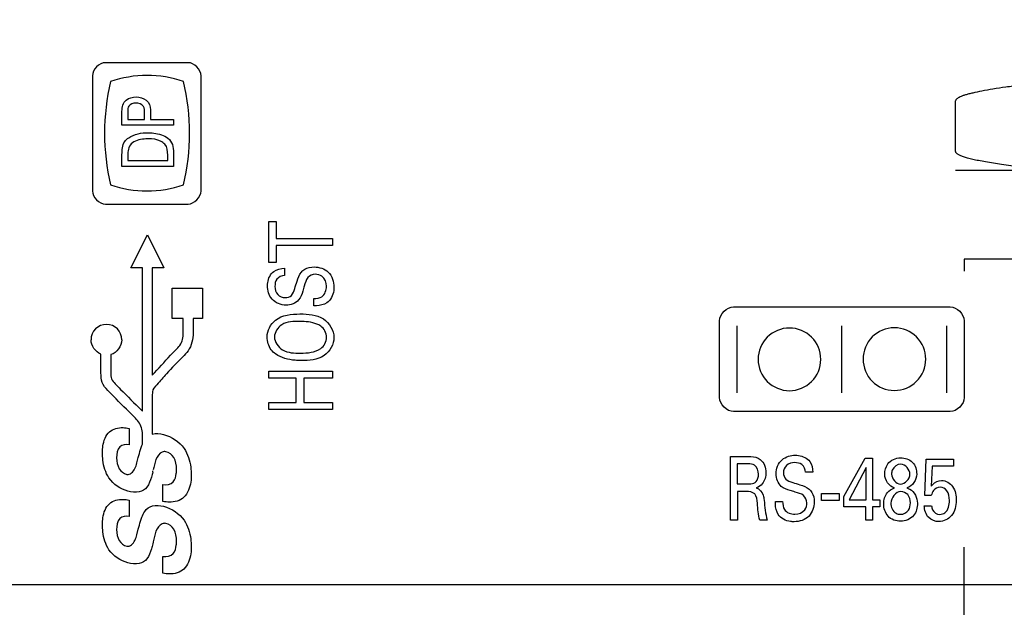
# Model space of a CAD drawing. Header units: inches. Extents: x 0 to 34, y 0 to 22.
# Tile 7 of 39: x 10.7 to 12.3, y 9.7 to 10.7. Entities that reach past the tile are written whole.
import ezdxf

# ---------------------------------------------------------------- set-up
doc = ezdxf.new("R2010")
doc.units = ezdxf.units.IN
doc.header["$LTSCALE"] = 1.87
doc.header["$MEASUREMENT"] = 0
doc.layers.get('0').update_dxf_attribs({"linetype": 'CONTINUOUS'})
doc.layers.add('ARTWORK', color=7, linetype='CONTINUOUS')
doc.layers.add('DIMENSIONS', color=7, linetype='CONTINUOUS')
doc.styles.get("Standard").update_dxf_attribs({"font": 'txt', "width": 0.8})
doc.dimstyles.new('DIMSTYLE_1', dxfattribs={"dimtxt": 0.125, "dimasz": 0.18, "dimexe": 0.125, "dimexo": 0.0625, "dimgap": 0.03125, "dimtad": 0, "dimtih": 1, "dimtoh": 1, "dimlfac": 0.5, "dimzin": 4, "dimdsep": 46, "dimtxsty": 'STANDARD', "dimblk": '_FILLED', "dimblk1": '_FILLED', "dimblk2": '_FILLED', "dimcen": 0.09, "dimadec": 0, "dimazin": 0, "dimtp": 0.001, "dimtm": 0.001, "dimtfac": 1, "dimtofl": 0, "dimtmove": 0, "dimatfit": 3, "dimldrblk": '_FILLED', "dimfxl": 1, "dimtolj": 1, "dimtzin": 4, "dimarcsym": 0})
doc.dimstyles.new('DIMSTYLE_3', dxfattribs={"dimtxt": 0.125, "dimasz": 0.18, "dimexe": 0.125, "dimexo": 0.0625, "dimgap": 0.03125, "dimtad": 0, "dimtih": 1, "dimtoh": 1, "dimlfac": 0.5, "dimzin": 4, "dimdsep": 46, "dimtxsty": 'STANDARD', "dimblk": '_FILLED', "dimblk1": '_FILLED', "dimblk2": '_FILLED', "dimcen": 0.09, "dimadec": 0, "dimazin": 0, "dimtp": 0.01, "dimtm": 0.01, "dimtfac": 1, "dimtofl": 0, "dimtmove": 0, "dimatfit": 3, "dimldrblk": '_FILLED', "dimfxl": 1, "dimtolj": 1, "dimtzin": 4, "dimarcsym": 0})

# ---------------------------------------------------------------- blocks, each defined once
blk = doc.blocks.new('*D7')
at = {"layer": 'DIMENSIONS', "color": 2, "linetype": 'CONTINUOUS'}
for p, q in [((14.6688, 11.0819), (14.6688, 10.9289)), ((14.6688, 10.9289), (14.191, 10.7072)), ((14.191, 10.7072), (14.191, 7.5131))]:
    blk.add_line(p, q, dxfattribs=at)
at = {"layer": 'DIMENSIONS', "color": 2, "linetype": 'CONTINUOUS', "insert": (14.1285, 7.4506), "char_height": 0.125, "width": 1.125, "attachment_point": 3, "rotation": 90, "line_spacing_factor": 0.9}
blk.add_mtext('3.38{\\Ftxt.shx;\\W1.000000;\\H0.125000; }[85.8]', dxfattribs=at)
blk = doc.blocks.new('_FILLED')
at = {"color": 0, "linetype": 'BYBLOCK'}
blk.add_solid([(0, 0), (-1, 0.1736), (-1, -0.1736)], dxfattribs=at)
blk = doc.blocks.new('*D10')
at = {"layer": 'DIMENSIONS', "color": 2, "linetype": 'CONTINUOUS'}
blk.add_line((14.5111, 9.7676), (7.101, 9.7676), dxfattribs=at)
at = {"layer": 'DIMENSIONS', "color": 2, "linetype": 'CONTINUOUS', "insert": (7.0385, 9.8301), "char_height": 0.125, "width": 1.025, "attachment_point": 3, "line_spacing_factor": 0.9}
blk.add_mtext('.78{\\Ftxt.shx;\\W1.000000;\\H0.125000; }[19.9]', dxfattribs=at)
blk = doc.blocks.new('*D13')
at = {"layer": 'DIMENSIONS', "color": 2, "linetype": 'CONTINUOUS'}
for p, q in [((11.8361, 11.2696), (11.7242, 11.1175)), ((14.4811, 11.2696), (11.8361, 11.2696)), ((11.7242, 11.1175), (7.101, 11.1175))]:
    blk.add_line(p, q, dxfattribs=at)
at = {"layer": 'DIMENSIONS', "color": 2, "linetype": 'CONTINUOUS', "insert": (7.0385, 11.18), "char_height": 0.125, "width": 0.925, "attachment_point": 3, "line_spacing_factor": 0.9}
blk.add_mtext('1.53{\\Ftxt.shx;\\W1.000000;\\H0.125000; }[39]', dxfattribs=at)
blk = doc.blocks.new('*D14')
at = {"layer": 'DIMENSIONS', "color": 2, "linetype": 'CONTINUOUS'}
blk.add_line((12.6391, 10.9696), (7.101, 10.9696), dxfattribs=at)
at = {"layer": 'DIMENSIONS', "color": 2, "linetype": 'CONTINUOUS', "insert": (7.0385, 11.0321), "char_height": 0.125, "width": 1.125, "attachment_point": 3, "line_spacing_factor": 0.9}
blk.add_mtext('1.38{\\Ftxt.shx;\\W1.000000;\\H0.125000; }[35.2]', dxfattribs=at)
blk = doc.blocks.new('*D17')
at = {"layer": 'DIMENSIONS', "color": 2, "linetype": 'CONTINUOUS'}
blk.add_line((11.1112, 14.4016), (7.101, 14.4016), dxfattribs=at)
at = {"layer": 'DIMENSIONS', "color": 2, "linetype": 'CONTINUOUS', "insert": (7.0385, 14.4641), "char_height": 0.125, "width": 1.125, "attachment_point": 3, "line_spacing_factor": 0.9}
blk.add_mtext('3.10{\\Ftxt.shx;\\W1.000000;\\H0.125000; }[78.7]', dxfattribs=at)
blk = doc.blocks.new('*D19')
at = {"layer": 'DIMENSIONS', "color": 2, "linetype": 'CONTINUOUS'}
blk.add_line((12.6853, 12.7396), (7.101, 12.7396), dxfattribs=at)
at = {"layer": 'DIMENSIONS', "color": 2, "linetype": 'CONTINUOUS', "insert": (7.0385, 12.8021), "char_height": 0.125, "width": 1.125, "attachment_point": 3, "line_spacing_factor": 0.9}
blk.add_mtext('2.27{\\Ftxt.shx;\\W1.000000;\\H0.125000; }[57.6]', dxfattribs=at)
blk = doc.blocks.new('*D20')
at = {"layer": 'DIMENSIONS', "color": 2, "linetype": 'CONTINUOUS'}
blk.add_line((12.6853, 13.8396), (7.101, 13.8396), dxfattribs=at)
at = {"layer": 'DIMENSIONS', "color": 2, "linetype": 'CONTINUOUS', "insert": (7.0385, 13.9021), "char_height": 0.125, "width": 1.125, "attachment_point": 3, "line_spacing_factor": 0.9}
blk.add_mtext('2.82{\\Ftxt.shx;\\W1.000000;\\H0.125000; }[71.6]', dxfattribs=at)
blk = doc.blocks.new('*D21')
at = {"layer": 'DIMENSIONS', "color": 2, "linetype": 'CONTINUOUS'}
blk.add_line((14.4811, 14.2146), (7.101, 14.2146), dxfattribs=at)
at = {"layer": 'DIMENSIONS', "color": 2, "linetype": 'CONTINUOUS', "insert": (7.0385, 14.2771), "char_height": 0.125, "width": 1.125, "attachment_point": 3, "line_spacing_factor": 0.9}
blk.add_mtext('3.01{\\Ftxt.shx;\\W1.000000;\\H0.125000; }[76.4]', dxfattribs=at)
blk = doc.blocks.new('*D22')
at = {"layer": 'DIMENSIONS', "color": 2, "linetype": 'CONTINUOUS'}
blk.add_line((14.1536, 13.3196), (7.101, 13.3196), dxfattribs=at)
at = {"layer": 'DIMENSIONS', "color": 2, "linetype": 'CONTINUOUS', "insert": (7.0385, 13.3821), "char_height": 0.125, "width": 0.925, "attachment_point": 3, "line_spacing_factor": 0.9}
blk.add_mtext('2.56{\\Ftxt.shx;\\W1.000000;\\H0.125000; }[65]', dxfattribs=at)
blk = doc.blocks.new('*D31')
at = {"layer": 'DIMENSIONS', "color": 2, "linetype": 'CONTINUOUS'}
blk.add_line((17.2625, 10.1541), (17.2625, 7.5131), dxfattribs=at)
at = {"layer": 'DIMENSIONS', "color": 2, "linetype": 'CONTINUOUS', "insert": (17.2, 7.4506), "char_height": 0.125, "width": 1.225, "attachment_point": 3, "rotation": 90, "line_spacing_factor": 0.9}
blk.add_mtext('4.68{\\Ftxt.shx;\\W1.000000;\\H0.125000; }[118.7]', dxfattribs=at)
blk = doc.blocks.new('*D32')
at = {"layer": 'DIMENSIONS', "color": 2, "linetype": 'CONTINUOUS'}
blk.add_line((19.3725, 10.1541), (19.3725, 7.5131), dxfattribs=at)
at = {"layer": 'DIMENSIONS', "color": 2, "linetype": 'CONTINUOUS', "insert": (19.31, 7.4506), "char_height": 0.125, "width": 1.225, "attachment_point": 3, "rotation": 90, "line_spacing_factor": 0.9}
blk.add_mtext('5.73{\\Ftxt.shx;\\W1.000000;\\H0.125000; }[145.5]', dxfattribs=at)
blk = doc.blocks.new('*D33')
at = {"layer": 'DIMENSIONS', "color": 2, "linetype": 'CONTINUOUS'}
blk.add_line((21.4825, 10.1541), (21.4825, 7.5131), dxfattribs=at)
at = {"layer": 'DIMENSIONS', "color": 2, "linetype": 'CONTINUOUS', "insert": (21.42, 7.4506), "char_height": 0.125, "width": 1.225, "attachment_point": 3, "rotation": 90, "line_spacing_factor": 0.9}
blk.add_mtext('6.79{\\Ftxt.shx;\\W1.000000;\\H0.125000; }[172.3]', dxfattribs=at)
blk = doc.blocks.new('*D34')
at = {"layer": 'DIMENSIONS', "color": 2, "linetype": 'CONTINUOUS'}
blk.add_line((23.5925, 10.1541), (23.5925, 7.5131), dxfattribs=at)
at = {"layer": 'DIMENSIONS', "color": 2, "linetype": 'CONTINUOUS', "insert": (23.53, 7.4506), "char_height": 0.125, "width": 1.225, "attachment_point": 3, "rotation": 90, "line_spacing_factor": 0.9}
blk.add_mtext('7.84{\\Ftxt.shx;\\W1.000000;\\H0.125000; }[199.1]', dxfattribs=at)
blk = doc.blocks.new('*D36')
at = {"layer": 'DIMENSIONS', "color": 2, "linetype": 'CONTINUOUS'}
blk.add_line((20.4276, 10.534), (20.4276, 7.5131), dxfattribs=at)
at = {"layer": 'DIMENSIONS', "color": 2, "linetype": 'CONTINUOUS', "insert": (20.3651, 7.4506), "char_height": 0.125, "width": 1.225, "attachment_point": 3, "rotation": 90, "line_spacing_factor": 0.9}
blk.add_mtext('6.26{\\Ftxt.shx;\\W1.000000;\\H0.125000; }[158.9]', dxfattribs=at)

msp = doc.modelspace()

# ---------------------------------------------------------------- linework, layer by layer
at = {"color": 7, "linetype": 'CONTINUOUS'}
msp.add_line((12.1769, 10.4496), (12.1769, 10.5296), dxfattribs=at)
at = {"color": 40, "linetype": 'CONTINUOUS'}
msp.add_line((12.2748, 10.4196), (12.1769, 10.4196), dxfattribs=at)
at = {"color": 7, "linetype": 'CONTINUOUS'}
for points, knots in [([(12.2785, 10.554), (12.271, 10.5531), (12.2567, 10.5512), (12.2366, 10.5481), (12.2192, 10.5451), (12.2065, 10.5425), (12.1979, 10.5404), (12.1925, 10.5389), (12.1879, 10.5374), (12.1841, 10.5359), (12.1811, 10.5343), (12.1792, 10.533), (12.178, 10.5319), (12.1773, 10.531), (12.177, 10.5301), (12.1769, 10.5296)], [0, 0, 0, 0, 0.215185, 0.407147, 0.573779, 0.713466, 0.772941, 0.825397, 0.870786, 0.909139, 0.940615, 0.96556, 0.975818, 0.984802, 1, 1, 1, 1]), ([(12.1892, 10.4414), (12.1874, 10.442), (12.1849, 10.443), (12.182, 10.4444), (12.1802, 10.4454), (12.1788, 10.4464), (12.1778, 10.4475), (12.1772, 10.4485), (12.177, 10.4492), (12.1769, 10.4496)], [0, 0, 0, 0, 0.366803, 0.51813, 0.648778, 0.759773, 0.852885, 0.931212, 1, 1, 1, 1]), ([(12.2785, 10.4251), (12.2686, 10.4264), (12.2504, 10.4289), (12.2286, 10.4324), (12.2135, 10.4352), (12.2042, 10.4372), (12.1962, 10.4392), (12.1913, 10.4407), (12.1892, 10.4414)], [0, 0, 0, 0, 0.329103, 0.60853, 0.727877, 0.833065, 0.923837, 1, 1, 1, 1])]:
    msp.add_open_spline(points, degree=3, knots=knots, dxfattribs=at)
at = {"layer": 'ARTWORK', "color": 40, "linetype": 'CONTINUOUS'}
for p, q in [((10.9677, 10.5896), (10.8376, 10.5896)), ((10.8171, 10.5691), (10.8171, 10.3875)), ((10.9882, 10.3875), (10.9882, 10.5691)), ((10.8637, 10.4913), (10.8637, 10.513)), ((10.8728, 10.5129), (10.8728, 10.5003)), ((10.8993, 10.5003), (10.8993, 10.511)), ((10.9088, 10.5108), (10.9088, 10.5003)), ((10.9449, 10.4913), (10.8637, 10.4913)), ((10.8728, 10.5003), (10.8993, 10.5003)), ((10.9088, 10.5003), (10.9449, 10.5003)), ((10.9449, 10.5003), (10.9449, 10.4913)), ((10.8637, 10.4263), (10.8637, 10.4451)), ((10.873, 10.4461), (10.873, 10.4353)), ((10.9357, 10.4353), (10.9357, 10.4441)), ((10.9449, 10.4446), (10.9449, 10.4263)), ((10.9449, 10.4263), (10.8637, 10.4263)), ((10.873, 10.4353), (10.9357, 10.4353)), ((10.8376, 10.367), (10.9677, 10.367)), ((11.0949, 10.2747), (11.0949, 10.3394)), ((11.0949, 10.3394), (11.1067, 10.3394)), ((11.1067, 10.3394), (11.1067, 10.3126)), ((10.8778, 10.2667), (10.9037, 10.3185)), ((10.9037, 10.3185), (10.9295, 10.2667)), ((11.1067, 10.3126), (11.1953, 10.3126)), ((11.1067, 10.3016), (11.1067, 10.2747)), ((11.1953, 10.3016), (11.1067, 10.3016)), ((11.1953, 10.3126), (11.1953, 10.3016)), ((11.1067, 10.2747), (11.0949, 10.2747)), ((12.1905, 10.28), (12.1905, 10.2614)), ((12.2749, 10.28), (12.1905, 10.28)), ((10.8959, 10.2667), (10.8778, 10.2667)), ((10.8959, 10.0407), (10.8959, 10.2667)), ((10.9114, 10.2667), (10.9114, 10.0975)), ((10.9295, 10.2667), (10.9114, 10.2667)), ((11.1199, 10.2658), (11.1199, 10.2542)), ((10.9426, 10.1869), (10.9426, 10.2346)), ((10.9426, 10.2346), (10.9903, 10.2346)), ((10.9903, 10.2346), (10.9903, 10.1869)), ((11.1659, 10.2067), (11.1659, 10.2182)), ((11.8271, 10.2052), (12.1685, 10.2052)), ((10.9603, 10.1869), (10.9426, 10.1869)), ((10.9603, 10.1642), (10.9603, 10.1869)), ((10.9759, 10.1869), (10.9759, 10.1642)), ((10.9903, 10.1869), (10.9759, 10.1869)), ((11.8051, 10.0621), (11.8051, 10.1832)), ((11.8326, 10.0698), (11.8326, 10.175)), ((11.9978, 10.0698), (11.9978, 10.175)), ((12.1629, 10.0698), (12.1629, 10.175)), ((12.1905, 10.1832), (12.1905, 10.0621)), ((10.8306, 10.101), (10.8306, 10.1305)), ((10.8462, 10.1299), (10.8462, 10.101)), ((11.0949, 10.0928), (11.0949, 10.1039)), ((11.0949, 10.1039), (11.1953, 10.1039)), ((11.1953, 10.1039), (11.1953, 10.0928)), ((11.138, 10.0928), (11.0949, 10.0928)), ((11.138, 10.0547), (11.138, 10.0928)), ((11.15, 10.0928), (11.15, 10.0547)), ((11.1953, 10.0928), (11.15, 10.0928)), ((10.9116, 10.0713), (10.9114, 10.065)), ((10.9114, 10.065), (10.9114, 10.0047)), ((11.0949, 10.0436), (11.0949, 10.0547)), ((11.0949, 10.0547), (11.138, 10.0547)), ((11.15, 10.0547), (11.1953, 10.0547)), ((11.1953, 10.0547), (11.1953, 10.0436)), ((10.8942, 10.0424), (10.8959, 10.0407)), ((11.1953, 10.0436), (11.0949, 10.0436)), ((12.1685, 10.0401), (11.8271, 10.0401)), ((10.8749, 10.0136), (10.8749, 9.988)), ((10.8959, 9.9887), (10.8959, 10.0046)), ((10.8951, 9.9867), (10.8959, 9.9887)), ((10.8871, 9.9593), (10.8893, 9.9681)), ((11.8221, 9.8691), (11.8221, 9.9695)), ((11.8221, 9.9695), (11.8507, 9.9695)), ((11.8328, 9.9578), (11.8328, 9.9263)), ((11.8504, 9.9578), (11.8328, 9.9578)), ((12.0009, 9.9065), (12.0342, 9.9666)), ((12.0342, 9.9666), (12.0462, 9.9666)), ((12.0462, 9.9666), (12.0462, 9.9012)), ((12.1285, 9.908), (12.1305, 9.9653)), ((12.1305, 9.9653), (12.1737, 9.9653)), ((12.1737, 9.9653), (12.1737, 9.9541)), ((11.9519, 9.9445), (11.9404, 9.9445)), ((12.0358, 9.952), (12.0093, 9.9012)), ((12.0358, 9.9012), (12.0358, 9.952)), ((12.1401, 9.9541), (12.1386, 9.9229)), ((12.1737, 9.9541), (12.1401, 9.9541)), ((10.9282, 9.8987), (10.9282, 9.9251)), ((11.8328, 9.9263), (11.8504, 9.9263)), ((11.8331, 9.9144), (11.8331, 9.8691)), ((11.8471, 9.9144), (11.8331, 9.9144)), ((10.8749, 9.9006), (10.8749, 9.875)), ((11.8929, 9.8984), (11.9044, 9.8984)), ((11.9654, 9.9004), (11.9654, 9.911)), ((11.9654, 9.911), (11.9933, 9.911)), ((11.9933, 9.9004), (11.9654, 9.9004)), ((11.9933, 9.911), (11.9933, 9.9004)), ((12.0009, 9.89), (12.0009, 9.9065)), ((12.0093, 9.9012), (12.0358, 9.9012)), ((12.0462, 9.9012), (12.0574, 9.9012)), ((12.0574, 9.9012), (12.0574, 9.89)), ((12.1386, 9.908), (12.1285, 9.908)), ((12.0355, 9.89), (12.0009, 9.89)), ((12.0355, 9.8691), (12.0355, 9.89)), ((12.0462, 9.89), (12.0462, 9.8691)), ((12.0574, 9.89), (12.0462, 9.89)), ((12.1275, 9.8919), (12.1391, 9.8919)), ((11.8331, 9.8691), (11.8221, 9.8691)), ((11.8802, 9.8691), (11.8683, 9.8691)), ((12.0462, 9.8691), (12.0355, 9.8691)), ((10.8871, 9.8463), (10.8893, 9.855)), ((10.9127, 9.8345), (10.9121, 9.8319)), ((12.1905, 8.9267), (12.1905, 9.8265)), ((10.9282, 9.7857), (10.9282, 9.8121))]:
    msp.add_line(p, q, dxfattribs=at)
for centre, radius, start, end in [((11.1884, 10.4784), 0.3523, 166.6282, 179.9767), ((10.6176, 10.4783), 0.3525, 0.0412, 13.3841), ((11.1884, 10.4787), 0.3523, 180.0231, 193.3716), ((10.6185, 10.4787), 0.3516, 346.5982, 359.9678), ((10.8392, 10.1532), 0.0243, 0.0249, 179.9751), ((11.9151, 10.1224), 0.0493, 89.9662, 180.0338), ((11.9152, 10.1224), 0.0493, 359.9634, 90.0333), ((12.0804, 10.1228), 0.0493, 89.9634, 180.0333), ((12.0805, 10.1228), 0.0493, 359.966, 90.034), ((11.9151, 10.1224), 0.0493, 179.9687, 270.0345), ((11.9152, 10.1224), 0.0493, 269.966, 0.034), ((12.0804, 10.1227), 0.0493, 179.9641, 270.0359), ((12.0805, 10.1227), 0.0493, 269.9667, 0.0366), ((10.1242, 10.1449), 0.8129, 345.7539, 345.9413)]:
    msp.add_arc(centre, radius, start, end, dxfattribs=at)
for points in [[(10.8376, 10.5896), (10.8279, 10.5896), (10.8171, 10.5788), (10.8171, 10.5691)], [(10.9882, 10.5691), (10.9882, 10.5788), (10.9774, 10.5896), (10.9677, 10.5896)], [(10.9031, 10.5695), (10.8837, 10.5695), (10.864, 10.5662), (10.8456, 10.5598)], [(10.9605, 10.5599), (10.9422, 10.5662), (10.9225, 10.5695), (10.9031, 10.5695)], [(10.8702, 10.5308), (10.8745, 10.5342), (10.8805, 10.5356), (10.8859, 10.5356)], [(10.8859, 10.5356), (10.8915, 10.5356), (10.8975, 10.5339), (10.9018, 10.5304)], [(10.8637, 10.513), (10.8637, 10.5193), (10.8651, 10.527), (10.8702, 10.5308)], [(10.8743, 10.4713), (10.883, 10.4773), (10.8944, 10.4793), (10.905, 10.4793)], [(10.8801, 10.4634), (10.8751, 10.4598), (10.873, 10.4523), (10.873, 10.4461)], [(10.9357, 10.4441), (10.9357, 10.45), (10.9352, 10.4568), (10.9312, 10.4611)], [(10.9383, 10.4685), (10.9443, 10.4628), (10.9449, 10.4529), (10.9449, 10.4446)], [(10.8456, 10.3972), (10.864, 10.3909), (10.8836, 10.3876), (10.903, 10.3876)], [(10.903, 10.3876), (10.9225, 10.3876), (10.9422, 10.3909), (10.9605, 10.3972)], [(10.8171, 10.3875), (10.8171, 10.3779), (10.8279, 10.367), (10.8376, 10.367)], [(10.9677, 10.367), (10.9774, 10.367), (10.9882, 10.3779), (10.9882, 10.3875)], [(11.1028, 10.2609), (11.1076, 10.2644), (11.114, 10.2655), (11.1199, 10.2658)], [(11.142, 10.2161), (11.1374, 10.2107), (11.1294, 10.2078), (11.1223, 10.2078)], [(11.8051, 10.1832), (11.8051, 10.1936), (11.8167, 10.2052), (11.8271, 10.2052)], [(12.1685, 10.2052), (12.1788, 10.2052), (12.1905, 10.1936), (12.1905, 10.1832)], [(11.1858, 10.1571), (11.1858, 10.1638), (11.1822, 10.1712), (11.1767, 10.1749)], [(10.8306, 10.1305), (10.822, 10.1338), (10.815, 10.144), (10.815, 10.1532)], [(10.8635, 10.1532), (10.8635, 10.1435), (10.8554, 10.1327), (10.8462, 10.1299)], [(11.1767, 10.1393), (11.1823, 10.1429), (11.1858, 10.1505), (11.1858, 10.1571)], [(11.1449, 10.1322), (11.1558, 10.1322), (11.1675, 10.1335), (11.1767, 10.1393)], [(11.8271, 10.0401), (11.8167, 10.0401), (11.8051, 10.0517), (11.8051, 10.0621)], [(12.1905, 10.0621), (12.1905, 10.0517), (12.1789, 10.0401), (12.1685, 10.0401)], [(10.9114, 10.0047), (10.9172, 10.0063), (10.9236, 10.0056), (10.9293, 10.0041)], [(10.8749, 9.988), (10.87, 9.9889), (10.8638, 9.9882), (10.8603, 9.9846)], [(10.9293, 10.0041), (10.9419, 10.0008), (10.9541, 9.9928), (10.9614, 9.9821)], [(10.8603, 9.9846), (10.8561, 9.9803), (10.8552, 9.9733), (10.8552, 9.9673)], [(10.9453, 9.9679), (10.9427, 9.9723), (10.9378, 9.9757), (10.9328, 9.977)], [(10.8552, 9.9673), (10.8552, 9.9614), (10.8563, 9.9551), (10.8594, 9.95)], [(10.9495, 9.9492), (10.9495, 9.9556), (10.9486, 9.9624), (10.9453, 9.9679)], [(11.8692, 9.9647), (11.875, 9.9602), (11.8781, 9.9517), (11.8781, 9.9443)], [(11.9471, 9.9615), (11.9505, 9.9568), (11.9516, 9.9504), (11.9519, 9.9445)], [(10.8594, 9.95), (10.862, 9.9459), (10.8665, 9.9425), (10.8713, 9.9413)], [(11.8781, 9.9443), (11.8781, 9.9381), (11.8763, 9.9314), (11.8724, 9.9265)], [(12.105, 9.9415), (12.105, 9.9486), (12.0976, 9.9573), (12.0905, 9.9573)], [(10.8729, 9.915), (10.8613, 9.9181), (10.8499, 9.9256), (10.8432, 9.9356)], [(10.9282, 9.9251), (10.9337, 9.9244), (10.9406, 9.9255), (10.9443, 9.9296)], [(11.9023, 9.9223), (11.8968, 9.927), (11.894, 9.935), (11.894, 9.9421)], [(12.0806, 9.9199), (12.0721, 9.9222), (12.0652, 9.9325), (12.0652, 9.9413)], [(12.076, 9.9415), (12.076, 9.9345), (12.0832, 9.926), (12.0902, 9.926)], [(12.0902, 9.926), (12.0973, 9.926), (12.105, 9.9344), (12.105, 9.9415)], [(12.1156, 9.9418), (12.1156, 9.9329), (12.1087, 9.922), (12.1, 9.92)], [(10.8909, 9.914), (10.885, 9.9127), (10.8787, 9.9135), (10.8729, 9.915)], [(10.903, 9.9213), (10.9001, 9.9176), (10.8955, 9.915), (10.8909, 9.914)], [(11.8724, 9.9265), (11.87, 9.9235), (11.8666, 9.9212), (11.8629, 9.92)], [(12.0636, 9.8948), (12.0636, 9.901), (12.0655, 9.9077), (12.0695, 9.9125)], [(12.0695, 9.9125), (12.0723, 9.9159), (12.0765, 9.9182), (12.0806, 9.9199)], [(12.0905, 9.9142), (12.0825, 9.9142), (12.0749, 9.9041), (12.0749, 9.8961)], [(12.1422, 9.9161), (12.1403, 9.9138), (12.1393, 9.9109), (12.1386, 9.908)], [(12.1525, 9.9211), (12.1487, 9.9211), (12.1446, 9.9191), (12.1422, 9.9161)], [(11.8683, 9.8691), (11.866, 9.8777), (11.8655, 9.8868), (11.8646, 9.8957)], [(11.8752, 9.9007), (11.8762, 9.8901), (11.8773, 9.8794), (11.8802, 9.8691)], [(10.8951, 9.8737), (10.8963, 9.8769), (10.8978, 9.88), (10.8996, 9.8829)], [(10.8996, 9.8829), (10.9024, 9.887), (10.9068, 9.8904), (10.9116, 9.8917)], [(10.9116, 9.8917), (10.9173, 9.8932), (10.9236, 9.8925), (10.9293, 9.891)], [(10.9293, 9.891), (10.9419, 9.8878), (10.9541, 9.8798), (10.9614, 9.8691)], [(12.0704, 9.8755), (12.0659, 9.8806), (12.0636, 9.888), (12.0636, 9.8948)], [(10.8603, 9.8716), (10.8561, 9.8672), (10.8552, 9.8603), (10.8552, 9.8543)], [(10.8749, 9.875), (10.87, 9.8759), (10.8638, 9.8752), (10.8603, 9.8716)], [(12.0903, 9.8674), (12.0831, 9.8674), (12.0751, 9.8701), (12.0704, 9.8755)], [(10.8552, 9.8543), (10.8552, 9.8483), (10.8563, 9.842), (10.8594, 9.837)], [(10.9453, 9.8548), (10.9427, 9.8592), (10.9378, 9.8627), (10.9328, 9.864)], [(10.9495, 9.8362), (10.9495, 9.8426), (10.9486, 9.8494), (10.9453, 9.8548)], [(10.8594, 9.837), (10.862, 9.8328), (10.8665, 9.8295), (10.8713, 9.8282)], [(10.8729, 9.802), (10.8613, 9.805), (10.8499, 9.8126), (10.8432, 9.8226)], [(10.903, 9.8083), (10.9001, 9.8046), (10.8955, 9.802), (10.8909, 9.801)], [(10.9282, 9.8121), (10.9337, 9.8114), (10.9406, 9.8125), (10.9443, 9.8166)], [(10.8909, 9.801), (10.885, 9.7997), (10.8787, 9.8005), (10.8729, 9.802)]]:
    msp.add_open_spline(points, degree=3, dxfattribs=at)
for points, knots in [([(10.8855, 10.526), (10.8815, 10.526), (10.8731, 10.5234), (10.8728, 10.5157), (10.8728, 10.5129)], [0, 0, 0, 0, 0.588991, 1, 1, 1, 1]), ([(10.8993, 10.511), (10.8993, 10.5143), (10.899, 10.5229), (10.8899, 10.526), (10.8855, 10.526)], [0, 0, 0, 0, 0.432685, 1, 1, 1, 1]), ([(10.9018, 10.5304), (10.9029, 10.5296), (10.9081, 10.5246), (10.9088, 10.5166), (10.9088, 10.5108)], [0, 0, 0, 0, 0.191165, 1, 1, 1, 1]), ([(10.8637, 10.4451), (10.8637, 10.452), (10.8644, 10.4629), (10.8719, 10.4697), (10.8743, 10.4713)], [0, 0, 0, 0, 0.70958, 1, 1, 1, 1]), ([(10.9054, 10.4697), (10.9041, 10.4697), (10.8954, 10.4694), (10.8861, 10.4677), (10.8801, 10.4634)], [0, 0, 0, 0, 0.154155, 1, 1, 1, 1]), ([(10.905, 10.4793), (10.909, 10.4793), (10.9207, 10.4784), (10.9328, 10.4741), (10.9383, 10.4685)], [0, 0, 0, 0, 0.336865, 1, 1, 1, 1]), ([(10.9312, 10.4611), (10.9294, 10.4631), (10.9216, 10.4686), (10.9119, 10.4697), (10.9054, 10.4697)], [0, 0, 0, 0, 0.29617, 1, 1, 1, 1]), ([(11.093, 10.2383), (11.093, 10.24), (11.0934, 10.2482), (11.0974, 10.2569), (11.1028, 10.2609)], [0, 0, 0, 0, 0.195041, 1, 1, 1, 1]), ([(11.1199, 10.2542), (11.1154, 10.254), (11.106, 10.2505), (11.1046, 10.2412), (11.1046, 10.2373)], [0, 0, 0, 0, 0.540078, 1, 1, 1, 1]), ([(11.1358, 10.234), (11.137, 10.2378), (11.1398, 10.2466), (11.1429, 10.2558), (11.1463, 10.2599)], [0, 0, 0, 0, 0.429136, 1, 1, 1, 1]), ([(11.1463, 10.2599), (11.1478, 10.2616), (11.1535, 10.2665), (11.1613, 10.2679), (11.1664, 10.2679)], [0, 0, 0, 0, 0.305508, 1, 1, 1, 1]), ([(11.1679, 10.2563), (11.1637, 10.2563), (11.154, 10.2522), (11.1524, 10.2425), (11.1509, 10.2379)], [0, 0, 0, 0, 0.461596, 1, 1, 1, 1]), ([(11.1664, 10.2679), (11.1743, 10.2679), (11.1921, 10.2626), (11.1976, 10.2446), (11.1976, 10.2362)], [0, 0, 0, 0, 0.485229, 1, 1, 1, 1]), ([(11.1858, 10.2376), (11.1858, 10.2433), (11.1818, 10.2541), (11.1717, 10.2563), (11.1679, 10.2563)], [0, 0, 0, 0, 0.603194, 1, 1, 1, 1]), ([(11.1223, 10.2078), (11.1142, 10.2078), (11.0974, 10.2143), (11.093, 10.231), (11.093, 10.2383)], [0, 0, 0, 0, 0.524075, 1, 1, 1, 1]), ([(11.1046, 10.2373), (11.1046, 10.2328), (11.1069, 10.2229), (11.1166, 10.2196), (11.1209, 10.2196)], [0, 0, 0, 0, 0.518244, 1, 1, 1, 1]), ([(11.1509, 10.2379), (11.1501, 10.2353), (11.1478, 10.2278), (11.1453, 10.22), (11.142, 10.2161)], [0, 0, 0, 0, 0.354377, 1, 1, 1, 1]), ([(11.1659, 10.2182), (11.1702, 10.2184), (11.1817, 10.2192), (11.1858, 10.2316), (11.1858, 10.2376)], [0, 0, 0, 0, 0.416048, 1, 1, 1, 1]), ([(11.1209, 10.2196), (11.1243, 10.2196), (11.1325, 10.2222), (11.1346, 10.2302), (11.1358, 10.234)], [0, 0, 0, 0, 0.461083, 1, 1, 1, 1]), ([(11.1976, 10.2362), (11.1976, 10.2344), (11.1972, 10.2252), (11.1925, 10.2153), (11.1862, 10.2114)], [0, 0, 0, 0, 0.20071, 1, 1, 1, 1]), ([(11.1862, 10.2114), (11.1815, 10.2084), (11.1743, 10.2068), (11.1673, 10.2067), (11.1659, 10.2067)], [0, 0, 0, 0, 0.799817, 1, 1, 1, 1]), ([(11.0923, 10.1577), (11.0923, 10.1675), (11.1049, 10.1917), (11.1308, 10.1939), (11.1441, 10.1939)], [0, 0, 0, 0, 0.42506, 1, 1, 1, 1]), ([(11.1441, 10.1939), (11.1566, 10.1939), (11.1824, 10.1926), (11.1976, 10.168), (11.1976, 10.1568)], [0, 0, 0, 0, 0.527315, 1, 1, 1, 1]), ([(11.144, 10.1821), (11.1343, 10.1821), (11.1157, 10.1824), (11.1039, 10.1652), (11.1039, 10.1578)], [0, 0, 0, 0, 0.566652, 1, 1, 1, 1]), ([(11.1767, 10.1749), (11.1691, 10.1798), (11.1573, 10.1817), (11.1462, 10.1821), (11.144, 10.1821)], [0, 0, 0, 0, 0.804393, 1, 1, 1, 1]), ([(10.9485, 10.1373), (10.9507, 10.1396), (10.9579, 10.1467), (10.9603, 10.1573), (10.9603, 10.1642)], [0, 0, 0, 0, 0.316018, 1, 1, 1, 1]), ([(10.9759, 10.1642), (10.9759, 10.1544), (10.9723, 10.1395), (10.9625, 10.1293), (10.9595, 10.1263)], [0, 0, 0, 0, 0.700871, 1, 1, 1, 1]), ([(11.1057, 10.1309), (11.1032, 10.1328), (11.0956, 10.1399), (11.0923, 10.1506), (11.0923, 10.1577)], [0, 0, 0, 0, 0.310765, 1, 1, 1, 1]), ([(11.1039, 10.1578), (11.1039, 10.1498), (11.1165, 10.1322), (11.1354, 10.1322), (11.1449, 10.1322)], [0, 0, 0, 0, 0.456363, 1, 1, 1, 1]), ([(11.1976, 10.1568), (11.1976, 10.146), (11.1835, 10.1218), (11.1582, 10.1206), (11.1458, 10.1206)], [0, 0, 0, 0, 0.465917, 1, 1, 1, 1]), ([(10.9114, 10.0975), (10.921, 10.108), (10.9332, 10.1214), (10.9457, 10.1345), (10.9485, 10.1373)], [0, 0, 0, 0, 0.781385, 1, 1, 1, 1]), ([(11.1458, 10.1206), (11.1426, 10.1206), (11.1289, 10.1211), (11.1144, 10.1245), (11.1057, 10.1309)], [0, 0, 0, 0, 0.226077, 1, 1, 1, 1]), ([(10.9595, 10.1263), (10.9508, 10.1176), (10.9362, 10.1034), (10.9214, 10.0851), (10.912, 10.0757), (10.9116, 10.0713)], [0, 0, 0, 0, 0.505904, 0.819284, 1, 1, 1, 1]), ([(10.8416, 10.0733), (10.838, 10.0772), (10.8306, 10.0852), (10.8306, 10.096), (10.8306, 10.101)], [0, 0, 0, 0, 0.514506, 1, 1, 1, 1]), ([(10.8462, 10.101), (10.8462, 10.0979), (10.8456, 10.091), (10.8508, 10.0864), (10.853, 10.084)], [0, 0, 0, 0, 0.484402, 1, 1, 1, 1]), ([(10.853, 10.084), (10.8558, 10.081), (10.8694, 10.067), (10.8833, 10.0534), (10.8942, 10.0424)], [0, 0, 0, 0, 0.210073, 1, 1, 1, 1]), ([(10.8832, 10.0314), (10.8722, 10.0424), (10.8582, 10.0563), (10.8444, 10.0703), (10.8416, 10.0733)], [0, 0, 0, 0, 0.789851, 1, 1, 1, 1]), ([(10.8959, 10.0046), (10.8959, 10.0114), (10.8928, 10.022), (10.8855, 10.0291), (10.8832, 10.0314)], [0, 0, 0, 0, 0.676471, 1, 1, 1, 1]), ([(10.8329, 9.9754), (10.8329, 9.979), (10.8335, 9.9905), (10.8379, 10.0027), (10.8439, 10.0082)], [0, 0, 0, 0, 0.302499, 1, 1, 1, 1]), ([(10.8439, 10.0082), (10.8495, 10.0132), (10.8613, 10.0161), (10.8718, 10.0143), (10.8749, 10.0136)], [0, 0, 0, 0, 0.703415, 1, 1, 1, 1]), ([(10.8432, 9.9356), (10.8377, 9.9439), (10.8336, 9.9578), (10.8329, 9.9716), (10.8329, 9.9754)], [0, 0, 0, 0, 0.719501, 1, 1, 1, 1]), ([(10.8893, 9.9681), (10.8899, 9.9701), (10.8917, 9.9764), (10.8935, 9.9826), (10.8951, 9.9867)], [0, 0, 0, 0, 0.325919, 1, 1, 1, 1]), ([(10.9328, 9.977), (10.931, 9.9775), (10.9176, 9.975), (10.9154, 9.9584), (10.9129, 9.9482)], [0, 0, 0, 0, 0.155068, 1, 1, 1, 1]), ([(10.9614, 9.9821), (10.9673, 9.9735), (10.972, 9.959), (10.9728, 9.9446), (10.9728, 9.9406)], [0, 0, 0, 0, 0.724634, 1, 1, 1, 1]), ([(10.8713, 9.9413), (10.8764, 9.94), (10.8846, 9.9486), (10.8863, 9.9563), (10.8871, 9.9593)], [0, 0, 0, 0, 0.626271, 1, 1, 1, 1]), ([(11.8664, 9.9415), (11.8664, 9.9467), (11.8631, 9.957), (11.8537, 9.9578), (11.8504, 9.9578)], [0, 0, 0, 0, 0.61229, 1, 1, 1, 1]), ([(11.8507, 9.9695), (11.852, 9.9695), (11.8583, 9.9695), (11.8652, 9.968), (11.8692, 9.9647)], [0, 0, 0, 0, 0.197561, 1, 1, 1, 1]), ([(11.894, 9.9421), (11.894, 9.9502), (11.9005, 9.967), (11.9172, 9.9714), (11.9245, 9.9714)], [0, 0, 0, 0, 0.523982, 1, 1, 1, 1]), ([(11.9235, 9.9598), (11.9189, 9.9598), (11.9091, 9.9574), (11.9057, 9.9477), (11.9057, 9.9435)], [0, 0, 0, 0, 0.518159, 1, 1, 1, 1]), ([(11.9404, 9.9445), (11.9402, 9.949), (11.9367, 9.9584), (11.9274, 9.9598), (11.9235, 9.9598)], [0, 0, 0, 0, 0.539906, 1, 1, 1, 1]), ([(11.9245, 9.9714), (11.9261, 9.9714), (11.9344, 9.971), (11.9431, 9.9669), (11.9471, 9.9615)], [0, 0, 0, 0, 0.195192, 1, 1, 1, 1]), ([(12.0652, 9.9413), (12.0652, 9.947), (12.0684, 9.9608), (12.0826, 9.9675), (12.0901, 9.9675)], [0, 0, 0, 0, 0.433309, 1, 1, 1, 1]), ([(12.0901, 9.9675), (12.0968, 9.9675), (12.1113, 9.9628), (12.1156, 9.9483), (12.1156, 9.9418)], [0, 0, 0, 0, 0.508348, 1, 1, 1, 1]), ([(10.9121, 9.9449), (10.9114, 9.9422), (10.9093, 9.9341), (10.9065, 9.9259), (10.903, 9.9213)], [0, 0, 0, 0, 0.322078, 1, 1, 1, 1]), ([(10.9443, 9.9296), (10.9474, 9.9331), (10.9493, 9.9403), (10.9495, 9.9471), (10.9495, 9.9492)], [0, 0, 0, 0, 0.6897, 1, 1, 1, 1]), ([(11.9057, 9.9435), (11.9057, 9.94), (11.9084, 9.9319), (11.9163, 9.9298), (11.9202, 9.9286)], [0, 0, 0, 0, 0.460912, 1, 1, 1, 1]), ([(12.0905, 9.9573), (12.0851, 9.9573), (12.0768, 9.9515), (12.076, 9.9437), (12.076, 9.9415)], [0, 0, 0, 0, 0.711485, 1, 1, 1, 1]), ([(10.9728, 9.9406), (10.9728, 9.9368), (10.9722, 9.9244), (10.9676, 9.9112), (10.9612, 9.9052)], [0, 0, 0, 0, 0.302635, 1, 1, 1, 1]), ([(11.8504, 9.9263), (11.851, 9.9263), (11.8546, 9.9263), (11.8585, 9.9267), (11.861, 9.9285)], [0, 0, 0, 0, 0.160961, 1, 1, 1, 1]), ([(11.861, 9.9285), (11.8615, 9.9289), (11.8651, 9.9321), (11.8664, 9.9374), (11.8664, 9.9415)], [0, 0, 0, 0, 0.139918, 1, 1, 1, 1]), ([(11.9202, 9.9286), (11.924, 9.9274), (11.9328, 9.9246), (11.942, 9.9215), (11.946, 9.918)], [0, 0, 0, 0, 0.429284, 1, 1, 1, 1]), ([(12.1386, 9.9229), (12.1393, 9.9238), (12.1433, 9.9286), (12.1497, 9.9318), (12.1548, 9.9318)], [0, 0, 0, 0, 0.18389, 1, 1, 1, 1]), ([(12.1548, 9.9318), (12.1614, 9.9318), (12.1758, 9.9229), (12.1778, 9.9077), (12.1778, 9.9001)], [0, 0, 0, 0, 0.464821, 1, 1, 1, 1]), ([(11.8646, 9.8957), (11.8641, 9.9008), (11.8635, 9.9127), (11.8517, 9.9144), (11.8471, 9.9144)], [0, 0, 0, 0, 0.526761, 1, 1, 1, 1]), ([(11.8629, 9.92), (11.8679, 9.9184), (11.8743, 9.9113), (11.8749, 9.9033), (11.8752, 9.9007)], [0, 0, 0, 0, 0.66202, 1, 1, 1, 1]), ([(11.9241, 9.9135), (11.9214, 9.9143), (11.914, 9.9166), (11.9062, 9.9191), (11.9023, 9.9223)], [0, 0, 0, 0, 0.354479, 1, 1, 1, 1]), ([(11.9425, 9.8965), (11.9425, 9.9006), (11.9383, 9.9104), (11.9287, 9.912), (11.9241, 9.9135)], [0, 0, 0, 0, 0.46149, 1, 1, 1, 1]), ([(11.946, 9.918), (11.9478, 9.9166), (11.9527, 9.9109), (11.9541, 9.9031), (11.9541, 9.898)], [0, 0, 0, 0, 0.305385, 1, 1, 1, 1]), ([(12.1056, 9.8965), (12.1056, 9.901), (12.1034, 9.9103), (12.0945, 9.9142), (12.0905, 9.9142)], [0, 0, 0, 0, 0.532927, 1, 1, 1, 1]), ([(12.1, 9.92), (12.1015, 9.9195), (12.1112, 9.9161), (12.1167, 9.9042), (12.1167, 9.8957)], [0, 0, 0, 0, 0.160429, 1, 1, 1, 1]), ([(12.1671, 9.9004), (12.1671, 9.9056), (12.166, 9.9158), (12.1565, 9.9211), (12.1525, 9.9211)], [0, 0, 0, 0, 0.569325, 1, 1, 1, 1]), ([(10.8439, 9.8951), (10.8495, 9.9002), (10.8613, 9.9031), (10.8718, 9.9013), (10.8749, 9.9006)], [0, 0, 0, 0, 0.703501, 1, 1, 1, 1]), ([(10.9612, 9.9052), (10.9553, 9.8997), (10.9427, 9.8963), (10.9315, 9.8981), (10.9282, 9.8987)], [0, 0, 0, 0, 0.703893, 1, 1, 1, 1]), ([(11.8975, 9.8781), (11.8946, 9.8829), (11.8929, 9.8901), (11.8929, 9.897), (11.8929, 9.8984)], [0, 0, 0, 0, 0.799714, 1, 1, 1, 1]), ([(11.9044, 9.8984), (11.9045, 9.8942), (11.9054, 9.8827), (11.9177, 9.8786), (11.9237, 9.8786)], [0, 0, 0, 0, 0.416255, 1, 1, 1, 1]), ([(11.9541, 9.898), (11.9541, 9.8901), (11.9488, 9.8723), (11.9308, 9.8667), (11.9224, 9.8667)], [0, 0, 0, 0, 0.485296, 1, 1, 1, 1]), ([(11.9237, 9.8786), (11.9295, 9.8786), (11.9402, 9.8826), (11.9425, 9.8927), (11.9425, 9.8965)], [0, 0, 0, 0, 0.603105, 1, 1, 1, 1]), ([(12.0749, 9.8961), (12.0749, 9.8901), (12.079, 9.8801), (12.0878, 9.8784), (12.0903, 9.8784)], [0, 0, 0, 0, 0.707074, 1, 1, 1, 1]), ([(12.0903, 9.8784), (12.0949, 9.8784), (12.1042, 9.8831), (12.1056, 9.8925), (12.1056, 9.8965)], [0, 0, 0, 0, 0.532363, 1, 1, 1, 1]), ([(12.1167, 9.8957), (12.1167, 9.889), (12.1131, 9.8738), (12.0977, 9.8674), (12.0903, 9.8674)], [0, 0, 0, 0, 0.472364, 1, 1, 1, 1]), ([(12.1778, 9.9001), (12.1778, 9.8918), (12.1742, 9.8749), (12.1578, 9.8669), (12.1504, 9.8669)], [0, 0, 0, 0, 0.528627, 1, 1, 1, 1]), ([(12.1518, 9.8783), (12.1547, 9.8783), (12.1649, 9.8815), (12.1671, 9.8934), (12.1671, 9.9004)], [0, 0, 0, 0, 0.288879, 1, 1, 1, 1]), ([(10.8329, 9.8624), (10.8329, 9.866), (10.8335, 9.8775), (10.8379, 9.8896), (10.8439, 9.8951)], [0, 0, 0, 0, 0.3024, 1, 1, 1, 1]), ([(12.1504, 9.8669), (12.1447, 9.8669), (12.1315, 9.8718), (12.1277, 9.8853), (12.1275, 9.8919)], [0, 0, 0, 0, 0.462068, 1, 1, 1, 1]), ([(12.1391, 9.8919), (12.1391, 9.8898), (12.14, 9.883), (12.1473, 9.8783), (12.1518, 9.8783)], [0, 0, 0, 0, 0.317787, 1, 1, 1, 1]), ([(10.8893, 9.855), (10.8899, 9.8571), (10.8917, 9.8633), (10.8935, 9.8696), (10.8951, 9.8737)], [0, 0, 0, 0, 0.326358, 1, 1, 1, 1]), ([(10.9614, 9.8691), (10.9673, 9.8604), (10.972, 9.846), (10.9728, 9.8316), (10.9728, 9.8276)], [0, 0, 0, 0, 0.724656, 1, 1, 1, 1]), ([(11.9224, 9.8667), (11.9205, 9.8667), (11.9114, 9.8672), (11.9014, 9.8718), (11.8975, 9.8781)], [0, 0, 0, 0, 0.200682, 1, 1, 1, 1]), ([(10.8432, 9.8226), (10.8377, 9.8309), (10.8336, 9.8448), (10.8329, 9.8585), (10.8329, 9.8624)], [0, 0, 0, 0, 0.71948, 1, 1, 1, 1]), ([(10.9328, 9.864), (10.931, 9.8645), (10.9176, 9.862), (10.9154, 9.8454), (10.9129, 9.8352)], [0, 0, 0, 0, 0.155146, 1, 1, 1, 1]), ([(10.8713, 9.8282), (10.8764, 9.8269), (10.8846, 9.8356), (10.8863, 9.8432), (10.8871, 9.8463)], [0, 0, 0, 0, 0.626651, 1, 1, 1, 1]), ([(10.9443, 9.8166), (10.9474, 9.8201), (10.9493, 9.8273), (10.9495, 9.8341), (10.9495, 9.8362)], [0, 0, 0, 0, 0.689326, 1, 1, 1, 1]), ([(10.9121, 9.8319), (10.9114, 9.8292), (10.9093, 9.8211), (10.9065, 9.8128), (10.903, 9.8083)], [0, 0, 0, 0, 0.322091, 1, 1, 1, 1]), ([(10.9728, 9.8276), (10.9728, 9.8238), (10.9722, 9.8113), (10.9676, 9.7982), (10.9612, 9.7922)], [0, 0, 0, 0, 0.302121, 1, 1, 1, 1]), ([(10.9612, 9.7922), (10.9553, 9.7866), (10.9427, 9.7833), (10.9315, 9.785), (10.9282, 9.7857)], [0, 0, 0, 0, 0.703824, 1, 1, 1, 1])]:
    msp.add_open_spline(points, degree=3, knots=knots, dxfattribs=at)

# ---------------------------------------------------------------- dimensions: what is measured, and where the dimension line sits
at = {"layer": 'DIMENSIONS', "color": 2, "linetype": 'CONTINUOUS'}
for feature_location, offset, dtype, origin, dimstyle, picture, middle in [((11.1112, 14.4016), (-4.0103, 0), 0, (11.1737, 8.2013), 'DIMSTYLE_3', '*D17', (6.476, 14.4016)), ((14.4811, 14.2146), (-7.3801, 0), 0, (14.5436, 8.2013), 'DIMSTYLE_3', '*D21', (6.476, 14.2146)), ((12.6853, 13.8396), (-5.5844, 0), 0, (12.7478, 8.2013), 'DIMSTYLE_3', '*D20', (6.476, 13.8396)), ((14.1536, 13.3196), (-7.0526, 0), 0, (14.2161, 8.2013), 'DIMSTYLE_3', '*D22', (6.576, 13.3196)), ((12.6853, 12.7396), (-5.5844, 0), 0, (12.7478, 8.2013), 'DIMSTYLE_3', '*D19', (6.476, 12.7396)), ((14.4811, 11.2696), (-7.3801, -0.1521), 0, (14.5436, 8.2013), 'DIMSTYLE_3', '*D13', (6.576, 11.1175)), ((14.6688, 11.0819), (-0.4778, -3.5688), 0, (7.9125, 11.1444), 'DIMSTYLE_1', '*D7', (14.191, 6.8881)), ((12.6391, 10.9696), (-5.5382, 0), 0, (12.7016, 8.2013), 'DIMSTYLE_3', '*D14', (6.476, 10.9696)), ((20.4276, 10.534), (0, -3.0209), 1, (7.9125, 10.5965), 'DIMSTYLE_3', '*D36', (20.4276, 6.8381)), ((17.26253, 10.15411), (0, -2.641), 1, (7.91249, 10.21661), 'DIMSTYLE_3', '*D31', (17.26253, 6.83811)), ((19.3725, 10.1541), (0, -2.641), 1, (7.9125, 10.2166), 'DIMSTYLE_3', '*D32', (19.3725, 6.8381)), ((21.48253, 10.15411), (0, -2.641), 1, (7.91249, 10.21661), 'DIMSTYLE_3', '*D33', (21.48253, 6.83811)), ((23.5925, 10.1541), (0, -2.641), 1, (7.9125, 10.2166), 'DIMSTYLE_3', '*D34', (23.5925, 6.8381)), ((14.5111, 9.7676), (-7.4102, 0), 0, (14.5736, 8.2013), 'DIMSTYLE_3', '*D10', (6.526, 9.7676))]:
    dim = msp.add_ordinate_dim(feature_location=feature_location, offset=offset, dtype=dtype, origin=origin, dimstyle=dimstyle, dxfattribs=at)
    dim.commit()
    dim.dimension.update_dxf_attribs({"geometry": picture, "text_midpoint": middle})

doc.saveas('drawing.dxf')
